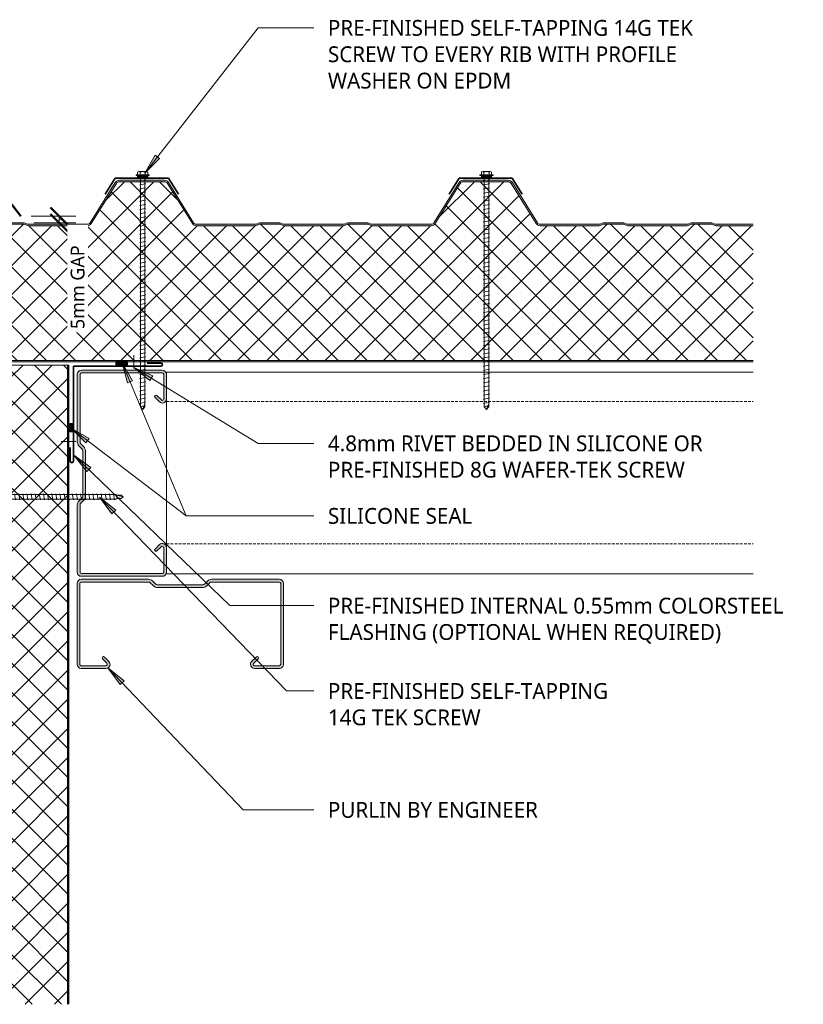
# Model space of a CAD drawing. Header units: millimetres. Extents: x -420 to 788, y -78 to 649.
# Tile 2 of 2: x 218 to 788, y -78 to 638. Entities that reach past the tile are written whole.
import ezdxf

# ---------------------------------------------------------------- set-up
doc = ezdxf.new("R2010")
doc.units = ezdxf.units.MM
doc.linetypes.add('Dash Short', pattern=[3, 2, -1])
for name, color, linetype, lineweight in [('A-ANNO-DIMS', 211, 'Continuous', 9), ('A-ANNO-DIMS-5', 211, 'Continuous', 9), ('A-DETL', 90, 'Continuous', 13), ('A-DETL-GENF', 92, 'Continuous', 13), ('G-ANNO-TEXT', 231, 'Continuous', 9)]:
    doc.layers.add(name, color=color, linetype=linetype, lineweight=lineweight)
doc.styles.add('Yu Gothic', font='Yu Gothic.ttf', dxfattribs={"height": 11.5})
doc.styles.add('Yu Gothic_1', font='Yu Gothic.ttf', dxfattribs={"height": 10})
doc.dimstyles.new('Diagonal', dxfattribs={"dimscale": 304.8, "dimtxt": 11.609035, "dimasz": 0.04101, "dimexe": 0.03937, "dimexo": 0.024606, "dimgap": 0.024606, "dimtad": 1, "dimdec": 0, "dimzin": 0, "dimdsep": 46, "dimtxsty": 'Yu Gothic_1', "dimblk1": 'OBLIQUE', "dimblk2": 'OBLIQUE', "dimsah": 1, "dimcen": 0.09, "dimazin": 0, "dimtfac": 1, "dimtdec": 4, "dimtix": 1, "dimtmove": 1, "dimatfit": 3, "dimfxl": 1, "dimtvp": 1, "dimtfill": 1, "dimtolj": 1, "dimtzin": 0, "dimarcsym": 2})

# ---------------------------------------------------------------- blocks, each defined once
blk = doc.blocks.new('Metecno RFw 1000 - FLAT FINISH - RFw 1000 100mm - FLAT-4181614-01 CANTILEVER BARGE CAPPING DETAIL')
at = {"layer": 'A-DETL-GENF'}
h = blk.add_hatch(color=256, dxfattribs=at)
h.paths.add_polyline_path([(1017.54, 0), (731.33, 0), (731.33, -0.2), (722.79, -0.2), (722.79, 0), (267.96, 0), (267.96, -1), (1018.41, -1.03), (1018.77, -1.23), (1018.97, -1.59), (1019, -1.8), (1018.97, -6.17), (1018.77, -6.53), (1018.6, -6.65), (1014.54, -9), (1001.2, -9), (1000.63, -9.07), (1000.1, -9.29), (999.64, -9.64), (999.26, -10.18), (999.07, -10.63), (999, -11.2), (998.97, -13.41), (998.77, -13.76), (998.41, -13.97), (998.2, -14), (994, -14), (994, -15), (998.41, -14.97), (998.67, -14.94), (999.1, -14.76), (999.47, -14.47), (999.84, -13.89), (999.94, -13.67), (1000, -13.2), (1000.04, -10.89), (1000.16, -10.6), (1000.35, -10.35), (1000.6, -10.16), (1000.89, -10.04), (1001.2, -10), (1014.32, -10), (1014.79, -9.94), (1015.22, -9.76), (1019.1, -7.52), (1019.47, -7.23), (1019.84, -6.65), (1019.94, -6.43), (1020, -5.96), (1020, -1.8), (1019.9, -1.23), (1019.76, -0.9), (1019.47, -0.53), (1019, -0.2), (1018.6, -0.05), (1018.2, 0)])
h.paths.add_polyline_path([(502.04, -99), (501.18, -99.11), (500.39, -99.43), (499.69, -99.93), (499.15, -100.6), (480.91, -129.78), (480.5, -130.29), (479.97, -130.67), (479.36, -130.92), (478.71, -131), (446.04, -131), (445.38, -130.92), (444.77, -130.67), (444.25, -130.29), (443.83, -129.78), (425.59, -100.6), (425.05, -99.93), (424.36, -99.43), (423.56, -99.11), (422.71, -99), (379.95, -99), (379.19, -99.07), (378.46, -99.29), (376.68, -100), (362.07, -100), (360.28, -99.29), (359.55, -99.07), (358.79, -99), (315.95, -99), (315.19, -99.07), (314.46, -99.29), (312.68, -100), (298.07, -100), (296.28, -99.29), (295.55, -99.07), (294.79, -99), (267.96, -99), (267.96, -100), (295.36, -100.05), (296.28, -100.36), (297.88, -100.95), (298.45, -101), (312.86, -100.95), (313.41, -100.79), (315.38, -100.05), (315.95, -100), (359.36, -100.05), (360.28, -100.36), (361.88, -100.95), (362.45, -101), (376.86, -100.95), (377.41, -100.79), (379.38, -100.05), (379.95, -100), (422.71, -100), (423.31, -100.08), (423.87, -100.3), (424.36, -100.66), (424.74, -101.13), (442.98, -130.31), (443.56, -131.01), (444.29, -131.55), (445.13, -131.89), (446.04, -132), (478.71, -132), (479.61, -131.89), (480.5, -131.52), (481.2, -131), (481.76, -130.31), (500, -101.13), (500.39, -100.66), (500.87, -100.3), (501.43, -100.08), (502.04, -100), (545.36, -100.05), (546.28, -100.36), (547.88, -100.95), (548.45, -101), (562.86, -100.95), (563.41, -100.79), (565.38, -100.05), (565.95, -100), (609.36, -100.05), (610.28, -100.36), (611.88, -100.95), (612.45, -101), (626.86, -100.95), (627.41, -100.79), (629.38, -100.05), (629.95, -100), (672.71, -100), (673.31, -100.08), (673.87, -100.3), (674.36, -100.66), (674.74, -101.13), (692.98, -130.31), (693.56, -131.01), (694.29, -131.55), (695.13, -131.89), (696.04, -132), (728.71, -132), (729.61, -131.89), (730.45, -131.55), (731.2, -131), (731.76, -130.31), (750, -101.13), (750.39, -100.66), (750.87, -100.3), (751.43, -100.08), (752.04, -100), (795.36, -100.05), (796.28, -100.36), (797.88, -100.95), (798.45, -101), (812.86, -100.95), (813.41, -100.79), (815.38, -100.05), (815.95, -100), (859.36, -100.05), (860.28, -100.36), (861.88, -100.95), (862.45, -101), (876.86, -100.95), (877.41, -100.79), (879.38, -100.05), (879.95, -100), (922.71, -100), (923.31, -100.08), (923.87, -100.3), (924.36, -100.66), (924.74, -101.13), (942.98, -130.31), (943.56, -131.01), (944.29, -131.55), (945.13, -131.89), (946.04, -132), (978.71, -132), (979.61, -131.89), (980.45, -131.55), (981.19, -131.01), (981.76, -130.31), (1000, -101.13), (999.15, -100.6), (980.91, -129.78), (980.5, -130.29), (979.97, -130.67), (979.36, -130.92), (978.71, -131), (946.04, -131), (945.38, -130.92), (944.77, -130.67), (944.25, -130.29), (943.83, -129.78), (925.59, -100.6), (925.05, -99.93), (924.36, -99.43), (923.56, -99.11), (922.71, -99), (879.95, -99), (879.19, -99.07), (878.46, -99.29), (876.68, -100), (862.07, -100), (860.28, -99.29), (859.55, -99.07), (858.79, -99), (815.95, -99), (815.19, -99.07), (814.46, -99.29), (812.68, -100), (798.07, -100), (796.28, -99.29), (795.55, -99.07), (794.79, -99), (752.04, -99), (751.18, -99.11), (750.39, -99.43), (749.69, -99.93), (749.15, -100.6), (730.91, -129.78), (730.5, -130.29), (729.97, -130.67), (729.36, -130.92), (728.71, -131), (696.04, -131), (695.38, -130.92), (694.77, -130.67), (694.25, -130.29), (693.83, -129.78), (675.59, -100.6), (675.05, -99.93), (674.36, -99.43), (673.56, -99.11), (672.71, -99), (629.95, -99), (629.19, -99.07), (628.46, -99.29), (626.68, -100), (612.07, -100), (610.28, -99.29), (609.55, -99.07), (608.79, -99), (565.95, -99), (565.19, -99.07), (564.46, -99.29), (562.68, -100), (548.07, -100), (546.28, -99.29), (545.55, -99.07), (544.79, -99)])
h = blk.add_hatch(dxfattribs=at)
h.set_pattern_fill('FP_1', color=256, style=0, pattern_type=2)
h.set_pattern_definition([(225, (1019.079, 389.559), (10.6066, -10.6066), []), (315, (1019.079, 389.559), (10.6066, 10.6066), [])])
h.paths.add_polyline_path([(1018.2, -1), (267.96, -1), (267.96, -99), (294.79, -99), (295.55, -99.07), (296.28, -99.29), (298.07, -100), (312.68, -100), (314.46, -99.29), (315.19, -99.07), (315.95, -99), (358.79, -99), (359.55, -99.07), (360.28, -99.29), (362.07, -100), (376.68, -100), (378.46, -99.29), (379.19, -99.07), (379.95, -99), (422.71, -99), (423.56, -99.11), (424.36, -99.43), (425.05, -99.93), (425.59, -100.6), (443.83, -129.78), (444.25, -130.29), (444.77, -130.67), (445.38, -130.92), (446.04, -131), (478.71, -131), (479.36, -130.92), (479.97, -130.67), (480.5, -130.29), (480.91, -129.78), (499.15, -100.6), (499.69, -99.93), (500.39, -99.43), (501.18, -99.11), (502.04, -99), (544.79, -99), (545.55, -99.07), (546.28, -99.29), (548.07, -100), (562.68, -100), (564.46, -99.29), (565.19, -99.07), (565.95, -99), (608.79, -99), (609.55, -99.07), (610.28, -99.29), (612.07, -100), (626.68, -100), (628.46, -99.29), (629.19, -99.07), (629.95, -99), (672.71, -99), (673.56, -99.11), (674.36, -99.43), (675.05, -99.93), (675.59, -100.6), (693.83, -129.78), (694.25, -130.29), (694.77, -130.67), (695.38, -130.92), (696.04, -131), (728.71, -131), (729.36, -130.92), (729.97, -130.67), (730.5, -130.29), (730.91, -129.78), (749.15, -100.6), (749.69, -99.93), (750.39, -99.43), (751.18, -99.11), (752.04, -99), (794.79, -99), (795.55, -99.07), (796.28, -99.29), (798.07, -100), (812.68, -100), (814.46, -99.29), (815.19, -99.07), (815.95, -99), (858.79, -99), (859.55, -99.07), (860.28, -99.29), (862.07, -100), (876.68, -100), (878.46, -99.29), (879.19, -99.07), (879.95, -99), (922.71, -99), (923.56, -99.11), (924.36, -99.43), (925.05, -99.93), (925.59, -100.6), (943.83, -129.78), (944.25, -130.29), (944.77, -130.67), (945.38, -130.92), (946.04, -131), (978.71, -131), (979.36, -130.92), (979.97, -130.67), (980.5, -130.29), (980.91, -129.78), (1000, -99.24), (1000, -13.2), (999.94, -13.67), (999.76, -14.1), (999.47, -14.47), (999.1, -14.76), (998.67, -14.94), (998.2, -15), (994, -15), (994, -14), (998.41, -13.97), (998.77, -13.76), (998.89, -13.6), (999, -13.2), (999, -11.2), (999.07, -10.63), (999.29, -10.1), (999.64, -9.64), (1000.1, -9.29), (1000.63, -9.07), (1001.2, -9), (1014.54, -9), (1018.77, -6.53), (1018.89, -6.36), (1019, -5.96), (1019, -1.8), (1018.89, -1.4), (1018.6, -1.11), (1018.41, -1.03)])
for p, q in [((722.79, 0), (267.96, 0)), ((1018.2, 0), (731.33, 0)), ((1018.2, -1), (267.96, -1)), ((1014.54, -9), (1018.6, -6.65)), ((1019, -5.96), (1019, -1.8)), ((1020, -5.96), (1020, -1.8)), ((994, -15), (994, -14)), ((994, -14), (998.2, -14)), ((999, -13.2), (999, -11.2)), ((1000, -13.2), (1000, -11.2)), ((1000, -99.24), (1000, -13.2)), ((1001.2, -9), (1014.54, -9)), ((1001.2, -10), (1014.32, -10)), ((1015.22, -9.76), (1019.1, -7.52)), ((998.2, -15), (994, -15)), ((267.96, -99), (294.79, -99)), ((267.96, -100), (294.79, -100)), ((295.91, -100.21), (297.34, -100.79)), ((296.28, -99.29), (298.07, -100)), ((298.07, -100), (312.68, -100)), ((312.68, -100), (314.46, -99.29)), ((313.41, -100.79), (314.84, -100.21)), ((315.95, -99), (358.79, -99)), ((315.95, -100), (358.79, -100)), ((359.91, -100.21), (361.34, -100.79)), ((360.28, -99.29), (362.07, -100)), ((362.07, -100), (376.68, -100)), ((376.68, -100), (378.46, -99.29)), ((377.41, -100.79), (378.84, -100.21)), ((379.95, -99), (422.71, -99)), ((379.95, -100), (422.71, -100)), ((502.04, -99), (544.79, -99)), ((502.04, -100), (544.79, -100)), ((545.91, -100.21), (547.34, -100.79)), ((546.28, -99.29), (548.07, -100)), ((548.07, -100), (562.68, -100)), ((562.68, -100), (564.46, -99.29)), ((563.41, -100.79), (564.84, -100.21)), ((565.95, -99), (608.79, -99)), ((565.95, -100), (608.79, -100)), ((609.91, -100.21), (611.34, -100.79)), ((610.28, -99.29), (612.07, -100)), ((612.07, -100), (626.68, -100)), ((626.68, -100), (628.46, -99.29)), ((627.41, -100.79), (628.84, -100.21)), ((629.95, -99), (672.71, -99)), ((629.95, -100), (672.71, -100)), ((752.04, -99), (794.79, -99)), ((752.04, -100), (794.79, -100)), ((795.91, -100.21), (797.34, -100.79)), ((796.28, -99.29), (798.07, -100)), ((798.07, -100), (812.68, -100)), ((812.68, -100), (814.46, -99.29)), ((813.41, -100.79), (814.84, -100.21)), ((815.95, -99), (858.79, -99)), ((815.95, -100), (858.79, -100)), ((859.91, -100.21), (861.34, -100.79)), ((860.28, -99.29), (862.07, -100)), ((862.07, -100), (876.68, -100)), ((876.68, -100), (878.46, -99.29)), ((877.41, -100.79), (878.84, -100.21)), ((879.95, -99), (922.71, -99)), ((879.95, -100), (922.71, -100)), ((980.91, -129.78), (1000, -99.24)), ((298.45, -101), (312.29, -101)), ((362.45, -101), (376.29, -101)), ((424.74, -101.13), (442.98, -130.31)), ((425.59, -100.6), (443.83, -129.78)), ((480.91, -129.78), (499.15, -100.6)), ((481.76, -130.31), (500, -101.13)), ((548.45, -101), (562.29, -101)), ((612.45, -101), (626.29, -101)), ((674.74, -101.13), (692.98, -130.31)), ((675.59, -100.6), (693.83, -129.78)), ((730.91, -129.78), (749.15, -100.6)), ((731.76, -130.31), (750, -101.13)), ((798.45, -101), (812.29, -101)), ((862.45, -101), (876.29, -101)), ((924.74, -101.13), (942.98, -130.31)), ((925.59, -100.6), (943.83, -129.78)), ((981.76, -130.31), (1000, -101.13)), ((1000, -101.13), (999.15, -100.6)), ((446.04, -131), (478.71, -131)), ((446.04, -132), (478.71, -132)), ((696.04, -131), (728.71, -131)), ((696.04, -132), (728.71, -132)), ((946.04, -131), (978.71, -131)), ((946.04, -132), (978.71, -132))]:
    blk.add_line(p, q, dxfattribs=at)
for centre, radius, start, end in [((1018.2, -1.8), 1.8, 360, 90), ((1018.2, -1.8), 0.8, 360, 90), ((1018.2, -5.96), 0.8, 300, 0), ((1018.2, -1.8), 0.8, 360, 30), ((1018.2, -5.96), 0.8, 330, 0), ((1018.2, -5.96), 1.8, 300, 360), ((998.2, -13.2), 1.8, 270, 360), ((998.2, -13.2), 0.8, 270, 0), ((998.2, -13.2), 0.8, 330, 0), ((1001.2, -11.2), 2.2, 90, 180), ((1001.2, -11.2), 1.2, 90, 180), ((1014.32, -8.2), 1.8, 270, 300), ((294.79, -103), 4, 68.19859, 90), ((294.79, -103), 3, 68.19859, 90), ((315.95, -103), 4, 90, 111.80141), ((315.95, -103), 3, 90, 111.80141), ((358.79, -103), 4, 68.19859, 90), ((358.79, -103), 3, 68.19859, 90), ((379.95, -103), 4, 90, 111.80141), ((379.95, -103), 3, 90, 111.80141), ((422.71, -102.4), 3.4, 32.00538, 90), ((422.71, -102.4), 2.4, 32.00538, 90), ((502.04, -102.4), 3.4, 90, 147.99462), ((502.04, -102.4), 2.4, 90, 147.99462), ((544.79, -103), 4, 68.19859, 90), ((544.79, -103), 3, 68.19859, 90), ((565.95, -103), 4, 90, 111.80141), ((565.95, -103), 3, 90, 111.80141), ((608.79, -103), 4, 68.19859, 90), ((608.79, -103), 3, 68.19859, 90), ((629.95, -103), 4, 90, 111.80141), ((629.95, -103), 3, 90, 111.80141), ((672.71, -102.4), 3.4, 32.00538, 90), ((672.71, -102.4), 2.4, 32.00538, 90), ((752.04, -102.4), 3.4, 90, 147.99462), ((752.04, -102.4), 2.4, 90, 147.99462), ((794.79, -103), 4, 68.19859, 90), ((794.79, -103), 3, 68.19859, 90), ((815.95, -103), 4, 90, 111.80141), ((815.95, -103), 3, 90, 111.80141), ((858.79, -103), 4, 68.19859, 90), ((858.79, -103), 3, 68.19859, 90), ((879.95, -103), 4, 90, 111.80141), ((879.95, -103), 3, 90, 111.80141), ((922.71, -102.4), 3.4, 32.00538, 90), ((922.71, -102.4), 2.4, 32.00538, 90), ((298.45, -98), 3, 248.19859, 270), ((312.29, -98), 3, 270, 291.80141), ((362.45, -98), 3, 248.19859, 270), ((376.29, -98), 3, 270, 291.80141), ((548.45, -98), 3, 248.19859, 270), ((562.29, -98), 3, 270, 291.80141), ((612.45, -98), 3, 248.19859, 270), ((626.29, -98), 3, 270, 291.80141), ((798.45, -98), 3, 248.19859, 270), ((812.29, -98), 3, 270, 291.80141), ((862.45, -98), 3, 248.19859, 270), ((876.29, -98), 3, 270, 291.80141), ((446.04, -128.4), 3.6, 212.00538, 270), ((446.04, -128.4), 2.6, 212.00538, 270), ((478.71, -128.4), 2.6, 270, 327.99462), ((478.71, -128.4), 3.6, 270, 327.99462), ((696.04, -128.4), 3.6, 212.00538, 270), ((696.04, -128.4), 2.6, 212.00538, 270), ((728.71, -128.4), 2.6, 270, 327.99462), ((728.71, -128.4), 3.6, 270, 327.99462), ((946.04, -128.4), 3.6, 212.00538, 270), ((946.04, -128.4), 2.6, 212.00538, 270), ((978.71, -128.4), 2.6, 270, 327.99462), ((978.71, -128.4), 3.6, 270, 327.99462)]:
    blk.add_arc(centre, radius, start, end, dxfattribs=at)
blk = doc.blocks.new('Thermospan Insulated Panel2 - 75mm 2-4142600-01 CANTILEVER BARGE CAPPING DETAIL')
at = {"layer": 'A-DETL-GENF'}
for points in [[(228.46, -32), (693.6, -32), (693.6, -31), (228.46, -31), (228.46, -31.31)], [(228.46, -74), (228.46, -75), (693.6, -75), (693.6, -74), (280.04, -74)]]:
    blk.add_hatch(color=256, dxfattribs=at).paths.add_polyline_path(points)
h = blk.add_hatch(dxfattribs=at)
h.set_pattern_fill('FP_4', color=256, style=0, pattern_type=2)
h.set_pattern_definition([(315, (306.421, 178.672), (10.6066, 10.6066), []), (45, (306.421, 178.672), (-10.6066, 10.6066), [])])
h.paths.add_polyline_path([(228.46, -32), (228.46, -74), (693.6, -74), (693.6, -32), (280.04, -32)])
for p, q in [((228.46, 0), (693.6, 0)), ((693.6, -75), (693.6, 0)), ((693.6, -32), (228.46, -32))]:
    blk.add_line(p, q, dxfattribs=at)
at = {"layer": 'A-DETL-GENF', "lineweight": 25}
for p, q in [((693.6, -31), (228.46, -31)), ((693.6, -74), (228.46, -74)), ((228.46, -75), (693.6, -75))]:
    blk.add_line(p, q, dxfattribs=at)
blk = doc.blocks.new('Metalcraft MSS Purlin-150x65 - Metalcraft MSS Purlin-150x65-2638609-01 CANTILEVER BARGE CAPPING DETAIL')
at = {"layer": 'A-DETL-GENF'}
blk.add_hatch(color=256, dxfattribs=at).paths.add_polyline_path([(61.85, 0), (62.62, 0.1), (63.35, 0.4), (63.97, 0.88), (64.45, 1.5), (64.75, 2.22), (64.85, 3), (64.85, 20.94), (64.75, 21.71), (64.45, 22.43), (63.98, 23.05), (63.37, 23.52), (62.66, 23.82), (61.89, 23.93), (61.12, 23.84), (60.4, 23.56), (59.78, 23.1), (56.4, 19.67), (56.3, 19.43), (56.27, 19.17), (56.3, 18.91), (56.4, 18.67), (56.56, 18.46), (56.77, 18.31), (57.01, 18.21), (57.27, 18.17), (57.53, 18.21), (57.77, 18.31), (57.97, 18.46), (61.26, 21.7), (61.52, 21.81), (61.79, 21.84), (62.06, 21.81), (62.32, 21.7), (62.54, 21.53), (62.71, 21.31), (62.83, 20.93), (62.85, 20.79), (62.81, 2.74), (62.71, 2.5), (62.56, 2.29), (62.35, 2.13), (62.11, 2.03), (61.85, 2), (2.74, 2.03), (2.5, 2.13), (2.29, 2.29), (2.13, 2.5), (2.03, 2.74), (2, 2.99), (2.06, 52.43), (2.22, 52.83), (2.49, 53.18), (4.53, 55.22), (5.32, 56.25), (5.82, 57.46), (5.99, 58.75), (5.99, 90.92), (5.82, 92.21), (5.32, 93.42), (4.53, 94.45), (2.69, 96.3), (2.31, 96.78), (2.08, 97.34), (2, 97.95), (2.04, 147.19), (2.15, 147.45), (2.32, 147.68), (2.55, 147.85), (2.81, 147.96), (3.09, 148), (62.11, 147.97), (62.35, 147.87), (62.56, 147.71), (62.71, 147.5), (62.81, 147.26), (62.85, 147.01), (62.82, 128.73), (62.72, 128.5), (62.57, 128.3), (62.37, 128.15), (62.14, 128.05), (61.89, 128.02), (61.64, 128.05), (61.41, 128.15), (61.21, 128.3), (57.77, 131.69), (57.53, 131.79), (57.27, 131.83), (57.01, 131.79), (56.77, 131.69), (56.56, 131.54), (56.4, 131.33), (56.3, 131.09), (56.27, 130.83), (56.3, 130.57), (56.4, 130.33), (56.56, 130.12), (59.78, 126.9), (60.4, 126.44), (61.12, 126.16), (61.89, 126.07), (62.66, 126.18), (63.37, 126.48), (63.98, 126.95), (64.45, 127.57), (64.75, 128.29), (64.85, 129.06), (64.85, 147), (64.75, 147.78), (64.45, 148.5), (63.97, 149.12), (63.35, 149.6), (62.62, 149.9), (61.85, 150), (3, 150), (2.22, 149.9), (1.5, 149.6), (0.88, 149.12), (0.4, 148.5), (0.1, 147.78), (0, 147), (0, 97.81), (0.14, 96.77), (0.53, 95.81), (1.17, 94.98), (3.41, 92.75), (3.72, 92.33), (3.92, 91.85), (3.99, 91.34), (3.99, 58.34), (3.92, 57.82), (3.72, 57.34), (3.41, 56.93), (1.17, 54.69), (0.53, 53.86), (0.14, 52.9), (0, 51.87), (0, 3), (0.1, 2.22), (0.4, 1.5), (0.88, 0.88), (1.5, 0.4), (2.22, 0.1), (3, 0), (18.69, 0)])
for p, q in [((0, 147), (0, 97.81)), ((2, 97.95), (2, 146.91)), ((61.85, 150), (3, 150)), ((3.09, 148), (61.85, 148)), ((62.85, 147.01), (62.85, 128.98)), ((64.85, 129.06), (64.85, 147)), ((56.56, 130.12), (59.78, 126.9)), ((61.21, 128.3), (57.97, 131.54)), ((1.17, 94.98), (3.41, 92.75)), ((4.53, 94.45), (2.69, 96.3)), ((3.99, 91.34), (3.99, 58.34)), ((5.99, 58.75), (5.99, 90.92)), ((0, 51.87), (0, 3)), ((3.41, 56.93), (1.17, 54.69)), ((2, 2.99), (2, 52)), ((2.49, 53.18), (4.53, 55.22)), ((59.78, 23.1), (56.56, 19.88)), ((57.97, 18.46), (61.04, 21.53)), ((62.85, 20.79), (62.85, 2.99)), ((64.85, 3), (64.85, 20.94)), ((61.85, 2), (2.99, 2)), ((3, 0), (61.85, 0))]:
    blk.add_line(p, q, dxfattribs=at)
for centre, radius, start, end in [((3, 147), 3, 90, 180), ((3.09, 146.91), 1.09, 90, 180), ((61.85, 147), 3, 360, 90), ((61.85, 147.01), 0.993, 0, 90), ((57.27, 130.83), 1, 45, 225), ((61.85, 129.06), 2.99, 226.03381, 0), ((61.89, 128.98), 0.959, 225, 0), ((3.99, 97.81), 3.99, 180, 225), ((4.34, 97.95), 2.34, 180, 225), ((1, 90.92), 4.99, 360, 45), ((2, 91.34), 1.99, 0, 45), ((2, 58.34), 1.99, 315, 360), ((1, 58.75), 4.99, 315, 360), ((3.99, 51.87), 3.99, 135, 180), ((3.67, 52), 1.67, 135, 180), ((61.85, 20.94), 2.99, 360, 133.96619), ((61.79, 20.79), 1.06, 0, 135), ((57.27, 19.17), 1, 135, 315), ((3, 3), 3, 180, 270), ((2.99, 2.99), 0.993, 180, 270), ((61.85, 3), 3, 270, 360), ((61.85, 2.99), 0.993, 270, 0)]:
    blk.add_arc(centre, radius, start, end, dxfattribs=at)
blk = doc.blocks.new('TEK Screw - TEK Screw-4811846-01 CANTILEVER BARGE CAPPING DETAIL')
at = {"layer": 'A-DETL-GENF'}
blk.add_hatch(color=256, dxfattribs=at).paths.add_polyline_path([(-3.67, 0), (3.67, 0), (3.67, 1), (-3.67, 1)])
for p, q in [((4.79, 1.5), (-4.79, 1.5)), ((-4.79, 1.5), (-4.79, 1)), ((-3.67, 1), (-4.79, 1)), ((-3.67, 1.5), (-3.67, 3.47)), ((3.67, 1), (-3.67, 1)), ((-3.67, 1), (-3.67, 0)), ((-3.67, 0), (3.67, 0)), ((-2.76, 3.97), (2.76, 3.97)), ((-1.85, 1.5), (-1.85, 3.47)), ((-1.6, 0), (-1.6, -78.85)), ((1.6, -78.85), (1.6, 0)), ((1.85, 1.5), (1.85, 3.47)), ((3.67, 1.5), (3.67, 3.47)), ((4.79, 1), (3.67, 1)), ((3.67, 0), (3.67, 1)), ((4.79, 1), (4.79, 1.5)), ((2.17, -1.91), (-2.17, -2.67)), ((-2.17, -2.67), (-1.6, -3)), ((2.17, -4.91), (-2.17, -5.67)), ((-2.17, -5.67), (-1.6, -6)), ((1.6, -1.58), (2.17, -1.91)), ((1.6, -4.58), (2.17, -4.91)), ((2.17, -7.91), (-2.17, -8.67)), ((-2.17, -8.67), (-1.6, -9)), ((2.17, -10.91), (-2.17, -11.67)), ((-2.17, -11.67), (-1.6, -12)), ((2.17, -13.91), (-2.17, -14.67)), ((1.6, -7.58), (2.17, -7.91)), ((1.6, -10.58), (2.17, -10.91)), ((1.6, -13.58), (2.17, -13.91)), ((-2.17, -14.67), (-1.6, -15)), ((2.17, -16.91), (-2.17, -17.67)), ((-2.17, -17.67), (-1.6, -18)), ((2.17, -19.91), (-2.17, -20.67)), ((-2.17, -20.67), (-1.6, -21)), ((1.6, -16.58), (2.17, -16.91)), ((1.6, -19.58), (2.17, -19.91)), ((2.17, -22.91), (-2.17, -23.67)), ((-2.17, -23.67), (-1.6, -24)), ((2.17, -25.91), (-2.17, -26.67)), ((-2.17, -26.67), (-1.6, -27)), ((1.6, -22.58), (2.17, -22.91)), ((1.6, -25.58), (2.17, -25.91)), ((1.6, -28.58), (2.17, -28.91)), ((2.17, -28.91), (-2.17, -29.67)), ((-2.17, -29.67), (-1.6, -30)), ((2.17, -31.91), (-2.17, -32.67)), ((-2.17, -32.67), (-1.6, -33)), ((2.17, -34.91), (-2.17, -35.67)), ((-2.17, -35.67), (-1.6, -36)), ((1.6, -31.58), (2.17, -31.91)), ((1.6, -34.58), (2.17, -34.91)), ((2.17, -37.91), (-2.17, -38.67)), ((-2.17, -38.67), (-1.6, -39)), ((2.17, -40.91), (-2.17, -41.67)), ((-2.17, -41.67), (-1.6, -42)), ((1.6, -37.58), (2.17, -37.91)), ((1.6, -40.58), (2.17, -40.91)), ((2.17, -43.91), (-2.17, -44.67)), ((-2.17, -44.67), (-1.6, -45)), ((2.17, -46.91), (-2.17, -47.67)), ((-2.17, -47.67), (-1.6, -48)), ((2.17, -49.91), (-2.17, -50.67)), ((1.6, -43.58), (2.17, -43.91)), ((1.6, -46.58), (2.17, -46.91)), ((1.6, -49.58), (2.17, -49.91)), ((-2.17, -50.67), (-1.6, -51)), ((2.17, -52.91), (-2.17, -53.67)), ((-2.17, -53.67), (-1.6, -54)), ((2.17, -55.91), (-2.17, -56.67)), ((-2.17, -56.67), (-1.6, -57)), ((1.6, -52.58), (2.17, -52.91)), ((1.6, -55.58), (2.17, -55.91)), ((2.17, -58.91), (-2.17, -59.67)), ((-2.17, -59.67), (-1.6, -60)), ((2.17, -61.91), (-2.17, -62.67)), ((-2.17, -62.67), (-1.6, -63)), ((1.6, -58.58), (2.17, -58.91)), ((1.6, -61.58), (2.17, -61.91)), ((2.17, -64.91), (-2.17, -65.67)), ((-2.17, -65.67), (-1.6, -66)), ((2.17, -67.91), (-2.17, -68.67)), ((-2.17, -68.67), (-1.6, -69)), ((2.17, -70.91), (-2.17, -71.67)), ((1.6, -64.58), (2.17, -64.91)), ((1.6, -67.58), (2.17, -67.91)), ((1.6, -70.58), (2.17, -70.91)), ((-2.17, -71.67), (-1.6, -72)), ((2.17, -73.91), (-2.17, -74.67)), ((-2.17, -74.67), (-1.6, -75)), ((2.17, -76.91), (-2.17, -77.67)), ((-2.17, -77.67), (-1.6, -78)), ((1.6, -73.58), (2.17, -73.91)), ((1.6, -76.58), (2.17, -76.91)), ((-1.28, -79.16), (-1.6, -78.85)), ((-1.28, -82.38), (-1.28, -79.16)), ((-1.28, -82.38), (-0.56, -79.51)), ((-1.28, -82.38), (0, -83.91)), ((0, -83.91), (1.28, -79.16)), ((1.28, -82.38), (0, -83.91)), ((1.28, -79.16), (1.6, -78.85)), ((1.28, -82.38), (1.28, -79.16))]:
    blk.add_line(p, q, dxfattribs=at)
for centre, radius, start, end in [((-2.76, 2.9), 1.08, 32.38007, 147.61993), ((0, 0.31), 3.67, 59.72736, 120.27264), ((2.76, 2.9), 1.08, 32.38007, 147.61993), ((0.49, -80.04), 1.18, 48.23938, 152.93623)]:
    blk.add_arc(centre, radius, start, end, dxfattribs=at)
blk = doc.blocks.new('Screw1 - Screw 6-4185320-01 CANTILEVER BARGE CAPPING DETAIL')
at = {"layer": 'A-DETL-GENF'}
blk.add_hatch(color=256, dxfattribs=at).paths.add_polyline_path([(3.67, 0), (3.67, 1), (-3.67, 1), (-3.67, 0)])
for p, q in [((4.79, 1.5), (-4.79, 1.5)), ((-4.79, 1.5), (-4.79, 1)), ((-3.67, 1), (-4.79, 1)), ((-3.67, 1.5), (-3.67, 3.47)), ((3.67, 1), (-3.67, 1)), ((-3.67, 1), (-3.67, 0)), ((-3.67, 0), (3.67, 0)), ((-2.76, 3.97), (2.76, 3.97)), ((-1.85, 1.5), (-1.85, 3.47)), ((-1.6, 0), (-1.6, -167.16)), ((1.6, -167.16), (1.6, 0)), ((1.85, 1.5), (1.85, 3.47)), ((3.67, 1.5), (3.67, 3.47)), ((4.79, 1), (3.67, 1)), ((3.67, 0), (3.67, 1)), ((4.79, 1), (4.79, 1.5)), ((2.17, -1.91), (-2.17, -2.67)), ((-2.17, -2.67), (-1.6, -3)), ((2.17, -4.91), (-2.17, -5.67)), ((-2.17, -5.67), (-1.6, -6)), ((1.6, -1.58), (2.17, -1.91)), ((1.6, -4.58), (2.17, -4.91)), ((2.17, -7.91), (-2.17, -8.67)), ((-2.17, -8.67), (-1.6, -9)), ((2.17, -10.91), (-2.17, -11.67)), ((-2.17, -11.67), (-1.6, -12)), ((2.17, -13.91), (-2.17, -14.67)), ((1.6, -7.58), (2.17, -7.91)), ((1.6, -10.58), (2.17, -10.91)), ((1.6, -13.58), (2.17, -13.91)), ((-2.17, -14.67), (-1.6, -15)), ((2.17, -16.91), (-2.17, -17.67)), ((-2.17, -17.67), (-1.6, -18)), ((2.17, -19.91), (-2.17, -20.67)), ((-2.17, -20.67), (-1.6, -21)), ((1.6, -16.58), (2.17, -16.91)), ((1.6, -19.58), (2.17, -19.91)), ((2.17, -22.91), (-2.17, -23.67)), ((-2.17, -23.67), (-1.6, -24)), ((2.17, -25.91), (-2.17, -26.67)), ((-2.17, -26.67), (-1.6, -27)), ((1.6, -22.58), (2.17, -22.91)), ((1.6, -25.58), (2.17, -25.91)), ((1.6, -28.58), (2.17, -28.91)), ((2.17, -28.91), (-2.17, -29.67)), ((-2.17, -29.67), (-1.6, -30)), ((2.17, -31.91), (-2.17, -32.67)), ((-2.17, -32.67), (-1.6, -33)), ((2.17, -34.91), (-2.17, -35.67)), ((-2.17, -35.67), (-1.6, -36)), ((1.6, -31.58), (2.17, -31.91)), ((1.6, -34.58), (2.17, -34.91)), ((2.17, -37.91), (-2.17, -38.67)), ((-2.17, -38.67), (-1.6, -39)), ((2.17, -40.91), (-2.17, -41.67)), ((-2.17, -41.67), (-1.6, -42)), ((1.6, -37.58), (2.17, -37.91)), ((1.6, -40.58), (2.17, -40.91)), ((2.17, -43.91), (-2.17, -44.67)), ((-2.17, -44.67), (-1.6, -45)), ((2.17, -46.91), (-2.17, -47.67)), ((-2.17, -47.67), (-1.6, -48)), ((2.17, -49.91), (-2.17, -50.67)), ((1.6, -43.58), (2.17, -43.91)), ((1.6, -46.58), (2.17, -46.91)), ((1.6, -49.58), (2.17, -49.91)), ((-2.17, -50.67), (-1.6, -51)), ((2.17, -52.91), (-2.17, -53.67)), ((-2.17, -53.67), (-1.6, -54)), ((2.17, -55.91), (-2.17, -56.67)), ((-2.17, -56.67), (-1.6, -57)), ((1.6, -52.58), (2.17, -52.91)), ((1.6, -55.58), (2.17, -55.91)), ((2.17, -58.91), (-2.17, -59.67)), ((-2.17, -59.67), (-1.6, -60)), ((2.17, -61.91), (-2.17, -62.67)), ((-2.17, -62.67), (-1.6, -63)), ((1.6, -58.58), (2.17, -58.91)), ((1.6, -61.58), (2.17, -61.91)), ((2.17, -64.91), (-2.17, -65.67)), ((-2.17, -65.67), (-1.6, -66)), ((2.17, -67.91), (-2.17, -68.67)), ((-2.17, -68.67), (-1.6, -69)), ((2.17, -70.91), (-2.17, -71.67)), ((1.6, -64.58), (2.17, -64.91)), ((1.6, -67.58), (2.17, -67.91)), ((1.6, -70.58), (2.17, -70.91)), ((-2.17, -71.67), (-1.6, -72)), ((2.17, -73.91), (-2.17, -74.67)), ((-2.17, -74.67), (-1.6, -75)), ((2.17, -76.91), (-2.17, -77.67)), ((-2.17, -77.67), (-1.6, -78)), ((1.6, -73.58), (2.17, -73.91)), ((1.6, -76.58), (2.17, -76.91)), ((2.17, -79.91), (-2.17, -80.67)), ((-2.17, -80.67), (-1.6, -81)), ((2.17, -82.91), (-2.17, -83.67)), ((-2.17, -83.67), (-1.6, -84)), ((2.17, -85.91), (-2.17, -86.67)), ((1.6, -79.58), (2.17, -79.91)), ((1.6, -82.58), (2.17, -82.91)), ((1.6, -85.58), (2.17, -85.91)), ((-2.17, -86.67), (-1.6, -87)), ((2.17, -88.91), (-2.17, -89.67)), ((-2.17, -89.67), (-1.6, -90)), ((2.17, -91.91), (-2.17, -92.67)), ((-2.17, -92.67), (-1.6, -93)), ((1.6, -88.58), (2.17, -88.91)), ((1.6, -91.58), (2.17, -91.91)), ((2.17, -94.91), (-2.17, -95.67)), ((-2.17, -95.67), (-1.6, -96)), ((2.17, -97.91), (-2.17, -98.67)), ((-2.17, -98.67), (-1.6, -99)), ((1.6, -94.58), (2.17, -94.91)), ((1.6, -97.58), (2.17, -97.91)), ((2.17, -100.91), (-2.17, -101.67)), ((-2.17, -101.67), (-1.6, -102)), ((2.17, -103.91), (-2.17, -104.67)), ((-2.17, -104.67), (-1.6, -105)), ((2.17, -106.91), (-2.17, -107.67)), ((1.6, -100.58), (2.17, -100.91)), ((1.6, -103.58), (2.17, -103.91)), ((1.6, -106.58), (2.17, -106.91)), ((-2.17, -107.67), (-1.6, -108)), ((2.17, -109.91), (-2.17, -110.67)), ((-2.17, -110.67), (-1.6, -111)), ((2.17, -112.91), (-2.17, -113.67)), ((-2.17, -113.67), (-1.6, -114)), ((1.6, -109.58), (2.17, -109.91)), ((1.6, -112.58), (2.17, -112.91)), ((2.17, -115.91), (-2.17, -116.67)), ((-2.17, -116.67), (-1.6, -117)), ((2.17, -118.91), (-2.17, -119.67)), ((-2.17, -119.67), (-1.6, -120)), ((1.6, -115.58), (2.17, -115.91)), ((1.6, -118.58), (2.17, -118.91)), ((1.6, -121.58), (2.17, -121.91)), ((2.17, -121.91), (-2.17, -122.67)), ((-2.17, -122.67), (-1.6, -123)), ((2.17, -124.91), (-2.17, -125.67)), ((-2.17, -125.67), (-1.6, -126)), ((2.17, -127.91), (-2.17, -128.67)), ((-2.17, -128.67), (-1.6, -129)), ((1.6, -124.58), (2.17, -124.91)), ((1.6, -127.58), (2.17, -127.91)), ((2.17, -130.91), (-2.17, -131.67)), ((-2.17, -131.67), (-1.6, -132)), ((2.17, -133.91), (-2.17, -134.67)), ((-2.17, -134.67), (-1.6, -135)), ((1.6, -130.58), (2.17, -130.91)), ((1.6, -133.58), (2.17, -133.91)), ((2.17, -136.91), (-2.17, -137.67)), ((-2.17, -137.67), (-1.6, -138)), ((2.17, -139.91), (-2.17, -140.67)), ((-2.17, -140.67), (-1.6, -141)), ((2.17, -142.91), (-2.17, -143.67)), ((1.6, -136.58), (2.17, -136.91)), ((1.6, -139.58), (2.17, -139.91)), ((1.6, -142.58), (2.17, -142.91)), ((-2.17, -143.67), (-1.6, -144)), ((2.17, -145.91), (-2.17, -146.67)), ((-2.17, -146.67), (-1.6, -147)), ((2.17, -148.91), (-2.17, -149.67)), ((-2.17, -149.67), (-1.6, -150)), ((1.6, -145.58), (2.17, -145.91)), ((1.6, -148.58), (2.17, -148.91)), ((2.17, -151.91), (-2.17, -152.67)), ((-2.17, -152.67), (-1.6, -153)), ((2.17, -154.91), (-2.17, -155.67)), ((-2.17, -155.67), (-1.6, -156)), ((1.6, -151.58), (2.17, -151.91)), ((1.6, -154.58), (2.17, -154.91)), ((1.6, -157.58), (2.17, -157.91)), ((2.17, -157.91), (-2.17, -158.67)), ((-2.17, -158.67), (-1.6, -159)), ((2.17, -160.91), (-2.17, -161.67)), ((-2.17, -161.67), (-1.6, -162)), ((2.17, -163.91), (-2.17, -164.67)), ((-2.17, -164.67), (-1.6, -165)), ((1.6, -160.58), (2.17, -160.91)), ((1.6, -163.58), (2.17, -163.91)), ((-1.6, -167.16), (0, -169.07)), ((0, -169.07), (1.6, -165.11)), ((1.6, -167.16), (0, -169.07))]:
    blk.add_line(p, q, dxfattribs=at)
for centre, radius, start, end in [((-2.76, 2.9), 1.08, 32.38007, 147.61993), ((0, 0.31), 3.67, 59.72736, 120.27264), ((2.76, 2.9), 1.08, 32.38007, 147.61993), ((0.08, -169.79), 3.11, 74.30592, 122.49751)]:
    blk.add_arc(centre, radius, start, end, dxfattribs=at)
blk = doc.blocks.new('Line Fixing - Rivet-4902598-01 CANTILEVER BARGE CAPPING DETAIL')
at = {"layer": 'A-DETL-GENF'}
blk.add_line((0, -9.85), (0, 0), dxfattribs=at)
blk = doc.blocks.new('Line Fixing - Rivet-4902655-01 CANTILEVER BARGE CAPPING DETAIL')
at = {"layer": 'A-DETL-GENF'}
blk.add_line((0, -10.86), (0, 0), dxfattribs=at)
blk = doc.blocks.new('DIMBLOCK4-01 CANTILEVER BARGE CAPPING DETAIL')
at = {"layer": 'A-ANNO-DIMS-5', "lineweight": 50}
for p, q in [((246.55, 495.43), (240.3, 501.68)), ((246.55, 490.56), (240.3, 496.81)), ((246.55, 495.43), (252.8, 489.18)), ((246.55, 490.56), (252.8, 484.31))]:
    blk.add_line(p, q, dxfattribs=at)
at = {"layer": 'A-ANNO-DIMS-5'}
for p, q in [((246.55, 495.43), (226.28, 495.43)), ((246.55, 495.43), (246.55, 490.56)), ((246.55, 495.43), (258.55, 495.43)), ((246.55, 490.56), (228.13, 490.56)), ((246.55, 490.56), (258.55, 490.56))]:
    blk.add_line(p, q, dxfattribs=at)
blk.add_ellipse((246.55, 474.63), major_axis=(0, 18.37), ratio=0.617988, start_param=4.712389, end_param=6.283185, dxfattribs=at)
at = {"layer": 'A-ANNO-DIMS-5', "color": 0, "insert": (254.9, 413.34), "char_height": 10, "width": 73.5467, "attachment_point": 1, "rotation": 90, "line_spacing_factor": 1.024327, "style": 'Yu Gothic_1', "bg_fill": 3, "box_fill_scale": 1.25, "bg_fill_color": 9, "bg_fill_true_color": 13158600, "bg_fill_transparency": 0}
blk.add_mtext('5mm GAP', dxfattribs=at)
blk = doc.blocks.new('_Oblique')
at = {"color": 0, "linetype": 'ByBlock', "lineweight": -2}
blk.add_line((-0.5, -0.5), (0.5, 0.5), dxfattribs=at)

msp = doc.modelspace()

# ---------------------------------------------------------------- hatches: boundary and pattern name
at = {"layer": 'A-DETL-GENF'}
for points in [[(287.75, 387.24), (296.29, 387.24), (296.29, 389.76), (287.75, 389.76)], [(256.43, 338.67), (256.43, 344.53), (254.21, 344.53), (254.21, 338.67)]]:
    msp.add_hatch(color=10, dxfattribs=at).paths.add_polyline_path(points)
at = {"layer": 'G-ANNO-TEXT'}
for points in [[(308.75, 526.78), (319.53, 537.39), (316.42, 539.82)], [(292.35, 388.75), (296.3, 374.14), (299.95, 375.66)], [(300.79, 385.41), (312.56, 375.91), (314.62, 379.28)], [(255.23, 341.19), (265.95, 330.51), (268.35, 333.65)], [(257.33, 321.5), (266.75, 309.66), (269.49, 312.51)], [(275.87, 291.02), (284.86, 278.85), (287.7, 281.59)], [(282, 166.91), (290.91, 154.69), (293.77, 157.41)]]:
    msp.add_hatch(color=7, dxfattribs=at).paths.add_polyline_path(points)

# ---------------------------------------------------------------- linework, layer by layer
at = {"layer": 'A-DETL', "lineweight": 50}
msp.add_line((196.33, 524.17), (218.78, 495.43), dxfattribs=at)
at = {"layer": 'A-DETL', "lineweight": 35}
for p, q in [((287.3, 523.24), (280.03, 511.6)), ((287.3, 523.24), (325.98, 523.24)), ((325.98, 523.24), (333.26, 511.6)), ((537.3, 523.24), (530.03, 511.6)), ((537.3, 523.24), (575.98, 523.24)), ((575.98, 523.24), (583.26, 511.6)), ((320.43, 388.62), (310.43, 388.62)), ((320.43, 386.35), (256.89, 386.35)), ((256.89, 386.35), (256.89, 317.2)), ((254.62, 317.2), (254.62, 327.2))]:
    msp.add_line(p, q, dxfattribs=at)
at = {"layer": 'A-DETL'}
for p, q in [((287.75, 389.76), (287.75, 387.24)), ((296.29, 389.76), (287.75, 389.76)), ((287.75, 387.24), (296.29, 387.24)), ((296.29, 387.24), (296.29, 389.76)), ((324.55, 381.99), (751.12, 381.99)), ((324.55, 381.99), (324.55, 245.4)), ((254.21, 344.53), (254.21, 338.67)), ((256.43, 344.53), (254.21, 344.53)), ((256.43, 338.67), (256.43, 344.53)), ((254.21, 338.67), (256.43, 338.67)), ((324.55, 235.3), (751.12, 235.3))]:
    msp.add_line(p, q, dxfattribs=at)
at = {"layer": 'A-DETL', "linetype": 'Dash Short'}
for p, q in [((324.55, 360.66), (751.12, 360.66)), ((324.55, 256.99), (751.12, 256.99))]:
    msp.add_line(p, q, dxfattribs=at)
at = {"layer": 'A-DETL', "lineweight": 35}
for centre, start, end in [((320.43, 387.48), 270, 90), ((255.75, 317.2), 180, 0)]:
    msp.add_arc(centre, 1.14, start, end, dxfattribs=at)
at = {"layer": 'G-ANNO-TEXT', "color": 7}
for p, q in [((308.75, 526.78), (391.15, 632.47)), ((391.15, 632.47), (431.83, 632.47)), ((316.42, 539.82), (308.75, 526.78)), ((308.75, 526.78), (319.53, 537.39)), ((319.53, 537.39), (316.42, 539.82)), ((292.35, 388.75), (296.3, 374.14)), ((299.95, 375.66), (292.35, 388.75)), ((292.35, 388.75), (338.78, 277.4)), ((300.79, 385.41), (312.56, 375.91)), ((314.62, 379.28), (300.79, 385.41)), ((300.79, 385.41), (391.15, 330.19)), ((296.3, 374.14), (299.95, 375.66)), ((312.56, 375.91), (314.62, 379.28)), ((255.23, 341.19), (265.95, 330.51)), ((268.35, 333.65), (255.23, 341.19)), ((255.23, 341.19), (338.78, 277.4)), ((265.95, 330.51), (268.35, 333.65)), ((391.15, 330.19), (431.83, 330.19)), ((257.33, 321.5), (266.75, 309.66)), ((269.49, 312.51), (257.33, 321.5)), ((257.33, 321.5), (370.74, 212.1)), ((266.75, 309.66), (269.49, 312.51)), ((275.87, 291.02), (284.86, 278.85)), ((287.7, 281.59), (275.87, 291.02)), ((275.87, 291.02), (411.87, 150)), ((284.86, 278.85), (287.7, 281.59)), ((338.78, 277.4), (431.83, 277.4)), ((338.78, 277.4), (431.83, 277.4)), ((370.74, 212.1), (431.83, 212.1)), ((282, 166.91), (290.91, 154.69)), ((293.77, 157.41), (282, 166.91)), ((282, 166.91), (380.39, 63.52)), ((290.91, 154.69), (293.77, 157.41)), ((411.87, 150), (431.83, 150)), ((380.39, 63.52), (431.83, 63.52))]:
    msp.add_line(p, q, dxfattribs=at)

# ---------------------------------------------------------------- block references
at = {"layer": 'A-DETL-GENF'}
for name, p in [('Screw1 - Screw 6-4185320-01 CANTILEVER BARGE CAPPING DETAIL', (307.27, 523.95)), ('Screw1 - Screw 6-4185320-01 CANTILEVER BARGE CAPPING DETAIL', (557.27, 523.95)), ('Metalcraft MSS Purlin-150x65 - Metalcraft MSS Purlin-150x65-2638609-01 CANTILEVER BARGE CAPPING DETAIL', (259.7, 233.43))]:
    msp.add_blockref(name, p, dxfattribs=at)
for name, p, rotation in [('Metecno RFw 1000 - FLAT FINISH - RFw 1000 100mm - FLAT-4181614-01 CANTILEVER BARGE CAPPING DETAIL', (1019.08, 389.56), 180), ('Line Fixing - Rivet-4902598-01 CANTILEVER BARGE CAPPING DETAIL', (300.81, 384.61), 180), ('Thermospan Insulated Panel2 - 75mm 2-4142600-01 CANTILEVER BARGE CAPPING DETAIL', (178.67, -306.42), 89.99999999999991), ('Line Fixing - Rivet-4902655-01 CANTILEVER BARGE CAPPING DETAIL', (258.76, 331.43), 269.9999999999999), ('TEK Screw - TEK Screw-4811846-01 CANTILEVER BARGE CAPPING DETAIL', (209.19, 291.25), 90.00000000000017), ('Metalcraft MSS Purlin-150x65 - Metalcraft MSS Purlin-150x65-2638609-01 CANTILEVER BARGE CAPPING DETAIL', (259.62, 231.26), 269.9999999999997)]:
    msp.add_blockref(name, p, dxfattribs=dict(at, rotation=rotation))

# ---------------------------------------------------------------- texts
at = {"layer": 'G-ANNO-TEXT', "color": 7, "char_height": 11.5, "attachment_point": 1, "style": 'Yu Gothic', "bg_fill": 3, "box_fill_scale": 1.25, "bg_fill_color": 9, "bg_fill_true_color": 13158600, "bg_fill_transparency": 0}
for s, insert, width in [('PRE-FINISHED SELF-TAPPING 14G TEK ', (441.99, 638.22), 347.9324), ('SCREW TO EVERY RIB WITH PROFILE ', (441.99, 619.04), 329.0927), ('WASHER ON EPDM', (441.99, 599.85), 167.1518), ('4.8mm RIVET BEDDED IN SILICONE OR ', (441.99, 335.94), 341.5189), ('PRE-FINISHED 8G WAFER-TEK SCREW', (441.99, 316.76), 335.9071), ('SILICONE SEAL ', (441.99, 283.15), 138.2911), ('PRE-FINISHED INTERNAL 0.55mm COLORSTEEL ', (441.99, 217.85), 421.6876), ('FLASHING (OPTIONAL WHEN REQUIRED)', (441.99, 198.67), 357.5526), ('PRE-FINISHED SELF-TAPPING ', (441.99, 155.75), 265.7594), ('14G TEK SCREW', (441.99, 136.57), 142.2995), ('PURLIN BY ENGINEER', (441.99, 69.27), 192.8058)]:
    msp.add_mtext(s, dxfattribs=dict(at, insert=insert, width=width))

# ---------------------------------------------------------------- next in the draw order: dimensions: what is measured, and where the dimension line sits
at = {"layer": 'A-ANNO-DIMS'}
dim = msp.add_linear_dim(base=(246.55, 490.56), p1=(218.78, 495.43), p2=(220.63, 490.56), angle=90, text='5mm GAP', dimstyle='Diagonal', override={"dimpost": '<>', "dimfxl": 5.212543}, dxfattribs=at)
dim.commit()
dim.dimension.update_dxf_attribs({"geometry": 'DIMBLOCK4-01 CANTILEVER BARGE CAPPING DETAIL', "text_midpoint": (261.57, 450.11), "dimtype": 160, "text_rotation": 90})

doc.saveas('drawing.dxf')
